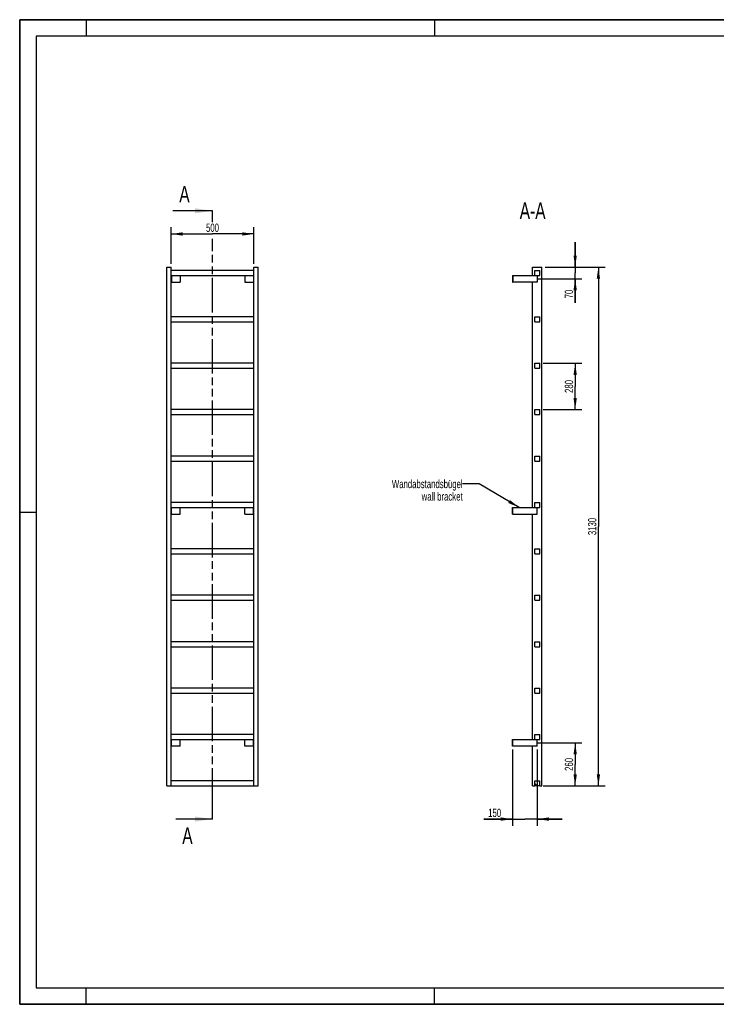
# Model space of a CAD drawing. Header units: millimetres. Extents: x 0 to 8400, y 0 to 5940.
# Tile 1 of 2: x 0 to 4200, y 0 to 5940. Entities that reach past the tile are written whole.
import ezdxf

# ---------------------------------------------------------------- set-up
doc = ezdxf.new("R2010")
doc.units = ezdxf.units.MM
doc.header["$LTSCALE"] = 462
doc.linetypes.add('PHANTOM', pattern=[0.8, 0.45, -0.05, 0.1, -0.05, 0.1, -0.05])
doc.layers.get('0').update_dxf_attribs({"linetype": 'CONTINUOUS'})
for name, color, linetype in [('050_DIMENSIONING', 7, 'CONTINUOUS'), ('053_NOTES', 7, 'CONTINUOUS'), ('HATCHING_BL0', 7, 'CONTINUOUS')]:
    doc.layers.add(name, color=color, linetype=linetype)
doc.styles.get("Standard").update_dxf_attribs({"font": 'txt', "width": 0.7})
doc.dimstyles.new('DIMSTYLE_1', dxfattribs={"dimtxt": 50, "dimasz": 70, "dimexe": 2, "dimexo": 1, "dimtad": 1, "dimdec": 1, "dimtxsty": 'Standard', "dimblk": '_FILLED', "dimblk1": '_FILLED', "dimblk2": '_FILLED', "dimcen": 0.09, "dimazin": 2, "dimtp": 0.8, "dimtm": 0.8, "dimtfac": 1, "dimtdec": 1, "dimtofl": 0, "dimtmove": 0, "dimatfit": 3, "dimldrblk": '_FILLED', "dimfxl": 1, "dimtolj": 1, "dimarcsym": 0})
doc.dimstyles.new('DIMSTYLE_2', dxfattribs={"dimtxt": 50, "dimasz": 70, "dimexe": 2, "dimexo": 1, "dimtad": 1, "dimdec": 1, "dimtxsty": 'Standard', "dimblk": '_FILLED', "dimblk1": '_FILLED', "dimblk2": '_FILLED', "dimcen": 0.09, "dimazin": 2, "dimtp": 0.5, "dimtm": 0.5, "dimtfac": 1, "dimtdec": 1, "dimtofl": 0, "dimtmove": 0, "dimatfit": 3, "dimldrblk": '_FILLED', "dimfxl": 1, "dimtolj": 1, "dimarcsym": 0})
doc.dimstyles.new('DIMSTYLE_3', dxfattribs={"dimtxt": 50, "dimasz": 70, "dimexe": 2, "dimexo": 1, "dimtad": 1, "dimdec": 1, "dimtxsty": 'Standard', "dimblk": '_FILLED', "dimblk1": '_FILLED', "dimblk2": '_FILLED', "dimcen": 0.09, "dimazin": 2, "dimtp": 0.3, "dimtm": 0.3, "dimtfac": 1, "dimtdec": 1, "dimtofl": 0, "dimtmove": 0, "dimatfit": 3, "dimldrblk": '_FILLED', "dimfxl": 1, "dimtolj": 1, "dimarcsym": 0})
doc.dimstyles.new('DIMSTYLE_4', dxfattribs={"dimtxt": 50, "dimasz": 70, "dimexe": 2, "dimexo": 1, "dimtad": 1, "dimtxsty": 'Standard', "dimblk": '_FILLED', "dimblk1": '_FILLED', "dimblk2": '_FILLED', "dimcen": 0.09, "dimazin": 2, "dimtp": 0.5, "dimtm": 0.5, "dimtfac": 1, "dimtofl": 0, "dimtmove": 0, "dimatfit": 3, "dimldrblk": '_FILLED', "dimfxl": 1, "dimtolj": 1, "dimarcsym": 0})
doc.dimstyles.new('DIMSTYLE_5', dxfattribs={"dimtxt": 50, "dimasz": 70, "dimexe": 2, "dimexo": 1, "dimtad": 1, "dimtxsty": 'Standard', "dimblk": '_FILLED', "dimblk1": '_FILLED', "dimblk2": '_FILLED', "dimcen": 0.09, "dimazin": 2, "dimtp": 2, "dimtm": 2, "dimtfac": 1, "dimtofl": 0, "dimtmove": 0, "dimatfit": 3, "dimldrblk": '_FILLED', "dimfxl": 1, "dimtolj": 1, "dimarcsym": 0})
doc.dimstyles.get("Standard").update_dxf_attribs({"dimtxt": 50, "dimasz": 70, "dimexe": 2, "dimexo": 1, "dimtad": 1, "dimtxsty": 'Standard', "dimblk": '_FILLED', "dimblk1": '_FILLED', "dimblk2": '_FILLED', "dimcen": 0.09, "dimazin": 2, "dimtol": 1, "dimtp": 0.01, "dimtm": 0.01, "dimtfac": 1, "dimtofl": 0, "dimtmove": 0, "dimatfit": 3, "dimldrblk": '_FILLED', "dimfxl": 1, "dimtolj": 1, "dimarcsym": 0})

# ---------------------------------------------------------------- blocks, each defined once
blk = doc.blocks.new('_FILLED')
at = {"color": 0, "linetype": 'ByBlock'}
blk.add_solid([(0, 0), (-1, 0.143), (-1, -0.143)], dxfattribs=at)
blk = doc.blocks.new('*D2')
at = {"layer": '050_DIMENSIONING', "color": 2, "linetype": 'Continuous', "transparency": 16777216}
for p, q in [((912.3, 4467.4), (912.3, 4687.4)), ((912.3, 4647.4), (1162.3, 4647.4)), ((1412.3, 4647.4), (1162.3, 4647.4)), ((1412.3, 4467.4), (1412.3, 4687.4))]:
    blk.add_line(p, q, dxfattribs=at)
at = {"layer": '050_DIMENSIONING', "color": 2, "linetype": 'Continuous', "transparency": 16777216, "xscale": 70, "yscale": 70, "zscale": 70, "rotation": 180}
blk.add_blockref('_FILLED', (912.3, 4647.4), dxfattribs=at)
at = {"layer": '050_DIMENSIONING', "color": 2, "linetype": 'Continuous', "transparency": 16777216, "xscale": 70, "yscale": 70, "zscale": 70}
blk.add_blockref('_FILLED', (1412.3, 4647.4), dxfattribs=at)
at = {"layer": '050_DIMENSIONING', "color": 2, "linetype": 'Continuous', "transparency": 16777216, "insert": (1162.3, 4709.9), "char_height": 50, "width": 171.429, "attachment_point": 2, "line_spacing_factor": 0.9}
blk.add_mtext('500', dxfattribs=at)
blk = doc.blocks.new('*D3')
at = {"layer": '050_DIMENSIONING', "color": 2, "linetype": 'Continuous', "transparency": 16777216}
for p, q in [((3120.3, 1577.4), (3389.1, 1577.4)), ((3349.1, 1577.4), (3349.1, 1447.4)), ((3349.1, 1317.4), (3349.1, 1447.4)), ((3169.1, 1317.4), (3389.1, 1317.4))]:
    blk.add_line(p, q, dxfattribs=at)
at = {"layer": '050_DIMENSIONING', "color": 2, "linetype": 'Continuous', "transparency": 16777216, "xscale": 70, "yscale": 70, "zscale": 70}
for p, rotation in [((3349.1, 1577.4), 90), ((3349.1, 1317.4), 270)]:
    blk.add_blockref('_FILLED', p, dxfattribs=dict(at, rotation=rotation))
at = {"layer": '050_DIMENSIONING', "color": 2, "linetype": 'Continuous', "transparency": 16777216, "insert": (3286.6, 1447.4), "char_height": 50, "width": 176.786, "attachment_point": 2, "rotation": 90, "line_spacing_factor": 0.9}
blk.add_mtext('260', dxfattribs=at)
blk = doc.blocks.new('*D4')
at = {"layer": '050_DIMENSIONING', "color": 2, "linetype": 'Continuous', "transparency": 16777216}
for p, q in [((3349.1, 4447.4), (3349.1, 4597.4)), ((3349.1, 4597.4), (3349.1, 4412.4)), ((3169.1, 4447.4), (3389.1, 4447.4)), ((3349.1, 4232.5), (3349.1, 4412.4)), ((3125.7, 4377.4), (3389.1, 4377.4)), ((3349.1, 4377.4), (3349.1, 4232.5))]:
    blk.add_line(p, q, dxfattribs=at)
at = {"layer": '050_DIMENSIONING', "color": 2, "linetype": 'Continuous', "transparency": 16777216, "xscale": 70, "yscale": 70, "zscale": 70}
for p, rotation in [((3349.1, 4447.4), 270), ((3349.1, 4377.4), 90)]:
    blk.add_blockref('_FILLED', p, dxfattribs=dict(at, rotation=rotation))
at = {"layer": '050_DIMENSIONING', "color": 2, "linetype": 'Continuous', "transparency": 16777216, "insert": (3286.6, 4311.1), "char_height": 50, "width": 117.857, "attachment_point": 3, "rotation": 90, "line_spacing_factor": 0.9}
blk.add_mtext('70', dxfattribs=at)
blk = doc.blocks.new('*D5')
at = {"layer": '050_DIMENSIONING', "color": 2, "linetype": 'Continuous', "transparency": 16777216}
for p, q in [((2970.6, 1537.4), (2970.6, 1077.4)), ((3120.6, 1537.4), (3120.6, 1077.4)), ((2970.6, 1117.4), (2799.2, 1117.4)), ((2799.2, 1117.4), (3045.6, 1117.4)), ((3270.6, 1117.4), (3045.6, 1117.4)), ((3120.6, 1117.4), (3270.6, 1117.4))]:
    blk.add_line(p, q, dxfattribs=at)
at = {"layer": '050_DIMENSIONING', "color": 2, "linetype": 'Continuous', "transparency": 16777216, "xscale": 70, "yscale": 70, "zscale": 70}
blk.add_blockref('_FILLED', (2970.6, 1117.4), dxfattribs=at)
at = {"layer": '050_DIMENSIONING', "color": 2, "linetype": 'Continuous', "transparency": 16777216, "xscale": 70, "yscale": 70, "zscale": 70, "rotation": 180}
blk.add_blockref('_FILLED', (3120.6, 1117.4), dxfattribs=at)
at = {"layer": '050_DIMENSIONING', "color": 2, "linetype": 'Continuous', "transparency": 16777216, "insert": (2902.8, 1179.9), "char_height": 50, "width": 155.357, "attachment_point": 3, "line_spacing_factor": 0.9}
blk.add_mtext('150', dxfattribs=at)
blk = doc.blocks.new('*D6')
at = {"layer": '050_DIMENSIONING', "color": 2, "linetype": 'Continuous', "transparency": 16777216}
for p, q in [((3155.6, 3867.4), (3389.1, 3867.4)), ((3349.1, 3867.4), (3349.1, 3727.4)), ((3349.1, 3587.4), (3349.1, 3727.4)), ((3155.6, 3587.4), (3389.1, 3587.4))]:
    blk.add_line(p, q, dxfattribs=at)
at = {"layer": '050_DIMENSIONING', "color": 2, "linetype": 'Continuous', "transparency": 16777216, "xscale": 70, "yscale": 70, "zscale": 70}
for p, rotation in [((3349.1, 3867.4), 90), ((3349.1, 3587.4), 270)]:
    blk.add_blockref('_FILLED', p, dxfattribs=dict(at, rotation=rotation))
at = {"layer": '050_DIMENSIONING', "color": 2, "linetype": 'Continuous', "transparency": 16777216, "insert": (3286.6, 3727.4), "char_height": 50, "width": 176.786, "attachment_point": 2, "rotation": 90, "line_spacing_factor": 0.9}
blk.add_mtext('280', dxfattribs=at)
blk = doc.blocks.new('*D7')
at = {"layer": '050_DIMENSIONING', "color": 2, "linetype": 'Continuous', "transparency": 16777216}
for p, q in [((3169.1, 4447.4), (3529.1, 4447.4)), ((3489.1, 4447.4), (3489.1, 2882.4)), ((3489.1, 1317.4), (3489.1, 2882.4)), ((3155.6, 1317.4), (3529.1, 1317.4))]:
    blk.add_line(p, q, dxfattribs=at)
at = {"layer": '050_DIMENSIONING', "color": 2, "linetype": 'Continuous', "transparency": 16777216, "xscale": 70, "yscale": 70, "zscale": 70}
for p, rotation in [((3489.1, 4447.4), 90), ((3489.1, 1317.4), 270)]:
    blk.add_blockref('_FILLED', p, dxfattribs=dict(at, rotation=rotation))
at = {"layer": '050_DIMENSIONING', "color": 2, "linetype": 'Continuous', "transparency": 16777216, "insert": (3426.6, 2882.4), "char_height": 50, "width": 208.929, "attachment_point": 2, "rotation": 90, "line_spacing_factor": 0.9}
blk.add_mtext('3130', dxfattribs=at)
blk = doc.blocks.new('XSEC_FILLED')
at = {"color": 0, "linetype": 'ByBlock'}
blk.add_solid([(0, 0), (-1, 0.143), (-1, -0.143)], dxfattribs=at)
blk = doc.blocks.new('HATCHING_BL0', base_point=(1042.6, 2952.4))
at = {"layer": 'HATCHING_BL0', "color": 7, "linetype": 'PHANTOM'}
for p, q in [((1162.3, 4718.6), (1162.3, 4787.4)), ((1162.3, 1217.4), (1162.3, 4618.7)), ((1162.3, 1117.4), (1162.3, 1217.4))]:
    blk.add_line(p, q, dxfattribs=at)
at = {"layer": 'HATCHING_BL0', "color": 7, "linetype": 'Continuous', "char_height": 100, "width": 128.571, "attachment_point": 1, "line_spacing_factor": 0.9}
for insert in [(962.2, 4937.4), (980.2, 1067.4)]:
    blk.add_mtext('A', dxfattribs=dict(at, insert=insert))
at = {"layer": 'HATCHING_BL0', "color": 7, "linetype": 'Continuous'}
for points in [[(1162.3, 4787.4), (922.9, 4787.4)], [(1162.3, 1117.4), (940.9, 1117.4)]]:
    blk.add_leader(points, dimstyle='Standard', override={"dimasz": 105, "dimtad": 0, "dimldrblk": 'XSEC_FILLED'}, dxfattribs=at)

msp = doc.modelspace()

# ---------------------------------------------------------------- hatches: boundary and pattern name
at = {"linetype": 'Continuous'}
h = msp.add_hatch(dxfattribs=at)
h.set_pattern_fill('ANSI31', color=2, angle=90, style=0, pattern_type=2)
h.set_pattern_definition([(135, (3120.6, 1317.42), (-239.54, -239.54), [])])
edge = h.paths.add_edge_path()
edge.add_line((3135.594, 1317.417), (3105.594, 1317.417))
edge.add_line((3105.594, 1317.417), (3105.594, 1347.417))
edge.add_line((3105.594, 1347.417), (3135.594, 1347.417))
edge.add_line((3135.594, 1317.417), (3135.594, 1347.417))
edge = h.paths.add_edge_path()
edge.add_line((3105.594, 1597.417), (3105.594, 1627.417))
edge.add_line((3105.594, 1627.417), (3135.594, 1627.417))
edge.add_line((3135.594, 1597.417), (3135.594, 1627.417))
edge.add_line((3105.594, 1597.417), (3135.594, 1597.417))
edge = h.paths.add_edge_path()
edge.add_line((3105.594, 1877.417), (3105.594, 1907.417))
edge.add_line((3105.594, 1907.417), (3135.594, 1907.417))
edge.add_line((3135.594, 1877.417), (3135.594, 1907.417))
edge.add_line((3105.594, 1877.417), (3135.594, 1877.417))
edge = h.paths.add_edge_path()
edge.add_line((3105.594, 2157.417), (3105.594, 2187.417))
edge.add_line((3105.594, 2187.417), (3135.594, 2187.417))
edge.add_line((3135.594, 2157.417), (3135.594, 2187.417))
edge.add_line((3105.594, 2157.417), (3135.594, 2157.417))
edge = h.paths.add_edge_path()
edge.add_line((3105.594, 2437.417), (3105.594, 2467.417))
edge.add_line((3105.594, 2467.417), (3135.594, 2467.417))
edge.add_line((3135.594, 2437.417), (3135.594, 2467.417))
edge.add_line((3105.594, 2437.417), (3135.594, 2437.417))
edge = h.paths.add_edge_path()
edge.add_line((3105.594, 2717.417), (3105.594, 2747.417))
edge.add_line((3105.594, 2747.417), (3135.594, 2747.417))
edge.add_line((3135.594, 2717.417), (3135.594, 2747.417))
edge.add_line((3105.594, 2717.417), (3135.594, 2717.417))
edge = h.paths.add_edge_path()
edge.add_line((3105.594, 2997.417), (3105.594, 3027.417))
edge.add_line((3105.594, 3027.417), (3135.594, 3027.417))
edge.add_line((3135.594, 2997.417), (3135.594, 3027.417))
edge.add_line((3105.594, 2997.417), (3135.594, 2997.417))
edge = h.paths.add_edge_path()
edge.add_line((3105.594, 3277.417), (3105.594, 3307.417))
edge.add_line((3105.594, 3307.417), (3135.594, 3307.417))
edge.add_line((3135.594, 3277.417), (3135.594, 3307.417))
edge.add_line((3105.594, 3277.417), (3135.594, 3277.417))
edge = h.paths.add_edge_path()
edge.add_line((3105.594, 3557.417), (3105.594, 3587.417))
edge.add_line((3105.594, 3587.417), (3135.594, 3587.417))
edge.add_line((3135.594, 3557.417), (3135.594, 3587.417))
edge.add_line((3105.594, 3557.417), (3135.594, 3557.417))
edge = h.paths.add_edge_path()
edge.add_line((3105.594, 3837.417), (3105.594, 3867.417))
edge.add_line((3105.594, 3867.417), (3135.594, 3867.417))
edge.add_line((3135.594, 3837.417), (3135.594, 3867.417))
edge.add_line((3105.594, 3837.417), (3135.594, 3837.417))
edge = h.paths.add_edge_path()
edge.add_line((3105.594, 4117.417), (3105.594, 4147.417))
edge.add_line((3105.594, 4147.417), (3135.594, 4147.417))
edge.add_line((3135.594, 4117.417), (3135.594, 4147.417))
edge.add_line((3105.594, 4117.417), (3135.594, 4117.417))
edge = h.paths.add_edge_path()
edge.add_line((3105.594, 4397.417), (3105.594, 4427.417))
edge.add_line((3105.594, 4427.417), (3135.594, 4427.417))
edge.add_line((3135.594, 4397.417), (3135.594, 4427.417))
edge.add_line((3105.594, 4397.417), (3135.594, 4397.417))

# ---------------------------------------------------------------- linework, layer by layer
at = {"color": 7, "linetype": 'Continuous'}
for p, q in [((0, 5940), (8400, 5940)), ((0, 0), (0, 5940)), ((887.255, 4447.417), (912.255, 4447.417)), ((887.255, 1317.417), (887.255, 4447.417)), ((912.255, 1317.417), (912.255, 4447.417)), ((1412.255, 4427.417), (912.255, 4427.417)), ((912.255, 4397.417), (1412.255, 4397.417)), ((914.255, 4397.417), (914.255, 4357.417)), ((967.255, 4397.417), (967.255, 4357.417)), ((1357.255, 4397.417), (1357.255, 4357.417)), ((1410.255, 4397.417), (1410.255, 4357.417)), ((1412.255, 4447.417), (1437.255, 4447.417)), ((1412.255, 1317.417), (1412.255, 4447.417)), ((1437.255, 1317.417), (1437.255, 4447.417)), ((2970.594, 4397.417), (2972.594, 4397.417)), ((2970.594, 4397.417), (2970.594, 4357.417)), ((2972.594, 4397.417), (3105.594, 4397.417)), ((2972.594, 4397.417), (2972.594, 4357.417)), ((3092.094, 4447.417), (3149.094, 4447.417)), ((3092.094, 4397.417), (3092.094, 4447.417)), ((3105.594, 4427.417), (3135.594, 4427.417)), ((3105.594, 4397.417), (3105.594, 4427.417)), ((3105.594, 4397.417), (3135.594, 4397.417)), ((3120.594, 4397.417), (3120.594, 4357.417)), ((3135.594, 4397.417), (3135.594, 4427.417)), ((3149.094, 1317.417), (3149.094, 4447.417)), ((912.255, 4357.417), (914.255, 4357.417)), ((914.255, 4357.417), (967.255, 4357.417)), ((1357.255, 4357.417), (1410.255, 4357.417)), ((1410.255, 4357.417), (1412.255, 4357.417)), ((2970.594, 4357.417), (2972.594, 4357.417)), ((3120.594, 4357.417), (2972.594, 4357.417)), ((3092.094, 2997.417), (3092.094, 4357.417)), ((1412.255, 4147.417), (912.255, 4147.417)), ((912.255, 4117.417), (1412.255, 4117.417)), ((3105.594, 4147.417), (3135.594, 4147.417)), ((3105.594, 4117.417), (3105.594, 4147.417)), ((3105.594, 4117.417), (3135.594, 4117.417)), ((3135.594, 4117.417), (3135.594, 4147.417)), ((1412.255, 3867.417), (912.255, 3867.417)), ((3105.594, 3867.417), (3135.594, 3867.417)), ((3105.594, 3837.417), (3105.594, 3867.417)), ((3135.594, 3837.417), (3135.594, 3867.417)), ((912.255, 3837.417), (1412.255, 3837.417)), ((3105.594, 3837.417), (3135.594, 3837.417)), ((1412.255, 3587.417), (912.255, 3587.417)), ((3105.594, 3587.417), (3135.594, 3587.417)), ((3105.594, 3557.417), (3105.594, 3587.417)), ((3135.594, 3557.417), (3135.594, 3587.417)), ((912.255, 3557.417), (1412.255, 3557.417)), ((3105.594, 3557.417), (3135.594, 3557.417)), ((1412.255, 3307.417), (912.255, 3307.417)), ((912.255, 3277.417), (1412.255, 3277.417)), ((3105.594, 3307.417), (3135.594, 3307.417)), ((3105.594, 3277.417), (3105.594, 3307.417)), ((3105.594, 3277.417), (3135.594, 3277.417)), ((3135.594, 3277.417), (3135.594, 3307.417)), ((1412.255, 3027.417), (912.255, 3027.417)), ((912.255, 2997.417), (1412.255, 2997.417)), ((914.255, 2957.417), (914.255, 2997.417)), ((967.255, 2957.417), (967.255, 2997.417)), ((1357.255, 2957.417), (1357.255, 2997.417)), ((1410.255, 2957.417), (1410.255, 2997.417)), ((2970.594, 2997.417), (2972.594, 2997.417)), ((2970.594, 2957.417), (2970.594, 2997.417)), ((2972.594, 2997.417), (3105.594, 2997.417)), ((2972.594, 2957.417), (2972.594, 2997.417)), ((3105.594, 3027.417), (3135.594, 3027.417)), ((3105.594, 2997.417), (3105.594, 3027.417)), ((3105.594, 2997.417), (3135.594, 2997.417)), ((3120.594, 2957.417), (3120.594, 2997.417)), ((3135.594, 2997.417), (3135.594, 3027.417)), ((912.255, 2957.417), (914.255, 2957.417)), ((914.255, 2957.417), (967.255, 2957.417)), ((1357.255, 2957.417), (1410.255, 2957.417)), ((1410.255, 2957.417), (1412.255, 2957.417)), ((2970.594, 2957.417), (2972.594, 2957.417)), ((2972.594, 2957.417), (3120.594, 2957.417)), ((3092.094, 1597.417), (3092.094, 2957.417)), ((1412.255, 2747.417), (912.255, 2747.417)), ((3105.594, 2747.417), (3135.594, 2747.417)), ((3105.594, 2717.417), (3105.594, 2747.417)), ((3135.594, 2717.417), (3135.594, 2747.417)), ((912.255, 2717.417), (1412.255, 2717.417)), ((3105.594, 2717.417), (3135.594, 2717.417)), ((1412.255, 2467.417), (912.255, 2467.417)), ((912.255, 2437.417), (1412.255, 2437.417)), ((3105.594, 2467.417), (3135.594, 2467.417)), ((3105.594, 2437.417), (3105.594, 2467.417)), ((3105.594, 2437.417), (3135.594, 2437.417)), ((3135.594, 2437.417), (3135.594, 2467.417)), ((1412.255, 2187.417), (912.255, 2187.417)), ((912.255, 2157.417), (1412.255, 2157.417)), ((3105.594, 2187.417), (3135.594, 2187.417)), ((3105.594, 2157.417), (3105.594, 2187.417)), ((3105.594, 2157.417), (3135.594, 2157.417)), ((3135.594, 2157.417), (3135.594, 2187.417)), ((1412.255, 1907.417), (912.255, 1907.417)), ((3105.594, 1907.417), (3135.594, 1907.417)), ((3105.594, 1877.417), (3105.594, 1907.417)), ((3135.594, 1877.417), (3135.594, 1907.417)), ((912.255, 1877.417), (1412.255, 1877.417)), ((3105.594, 1877.417), (3135.594, 1877.417)), ((1412.255, 1627.417), (912.255, 1627.417)), ((3105.594, 1627.417), (3135.594, 1627.417)), ((3105.594, 1597.417), (3105.594, 1627.417)), ((3135.594, 1597.417), (3135.594, 1627.417)), ((912.255, 1597.417), (1412.255, 1597.417)), ((914.255, 1557.417), (912.255, 1557.417)), ((914.255, 1557.417), (914.255, 1597.417)), ((967.255, 1557.417), (914.255, 1557.417)), ((967.255, 1557.417), (967.255, 1597.417)), ((1357.255, 1557.417), (1357.255, 1597.417)), ((1410.255, 1557.417), (1357.255, 1557.417)), ((1410.255, 1557.417), (1410.255, 1597.417)), ((1412.255, 1557.417), (1410.255, 1557.417)), ((2970.594, 1597.417), (2972.594, 1597.417)), ((2970.594, 1557.417), (2970.594, 1597.417)), ((2972.594, 1557.417), (2970.594, 1557.417)), ((2972.594, 1597.417), (3105.594, 1597.417)), ((2972.594, 1557.417), (2972.594, 1597.417)), ((3120.594, 1557.417), (2972.594, 1557.417)), ((3092.094, 1317.417), (3092.094, 1557.417)), ((3105.594, 1597.417), (3135.594, 1597.417)), ((3120.594, 1557.417), (3120.594, 1597.417)), ((887.255, 1317.417), (912.255, 1317.417)), ((1412.255, 1347.417), (912.255, 1347.417)), ((912.255, 1317.417), (1412.255, 1317.417)), ((1412.255, 1317.417), (1437.255, 1317.417)), ((3092.094, 1317.417), (3105.594, 1317.417)), ((3105.594, 1317.417), (3105.594, 1347.417)), ((3105.594, 1347.417), (3135.594, 1347.417)), ((3135.594, 1317.417), (3105.594, 1317.417)), ((3135.594, 1317.417), (3135.594, 1347.417)), ((3135.594, 1317.417), (3149.094, 1317.417)), ((0, 0), (8400, 0))]:
    msp.add_line(p, q, dxfattribs=at)
at = {"color": 3, "linetype": 'Continuous'}
for p, q in [((0, 5940), (0, 0)), ((8400, 5940), (0, 5940)), ((400, 5940), (400, 5840)), ((2500, 5940), (2500, 5840)), ((0, 2970), (100, 2970)), ((400, 0), (400, 100)), ((2500, 0), (2500, 100)), ((8400, 0), (0, 0))]:
    msp.add_line(p, q, dxfattribs=at)
at = {"color": 5, "linetype": 'Continuous'}
for p, q in [((100, 5840), (100, 100)), ((8300, 5840), (100, 5840)), ((100, 100), (8300, 100))]:
    msp.add_line(p, q, dxfattribs=at)

# ---------------------------------------------------------------- block references
at = {"layer": 'HATCHING_BL0'}
msp.add_blockref('HATCHING_BL0', (1042.564, 2952.417), dxfattribs=at)

# ---------------------------------------------------------------- texts
at = {"layer": '053_NOTES', "color": 2, "linetype": 'Continuous', "attachment_point": 3, "line_spacing_factor": 0.9}
for s, insert, char_height, width in [('A-A', (3170.726, 4837.417), 100, 364.28571), ('Wandabstandsbügel\\Pwall bracket', (2670.594, 3163.966), 50, 945.35714)]:
    msp.add_mtext(s, dxfattribs=dict(at, insert=insert, char_height=char_height, width=width))

# ---------------------------------------------------------------- dimensions: what is measured, and where the dimension line sits
at = {"layer": '050_DIMENSIONING', "color": 2, "linetype": 'Continuous'}
for base, p1, p2, dimstyle, picture, middle in [((1412.255, 4647.417), (912.255, 4466.417), (1412.255, 4466.417), 'DIMSTYLE_1', '*D2', (1155.112, 4647.417)), ((3120.594, 1117.417), (2970.594, 1538.417), (3120.594, 1538.417), 'DIMSTYLE_4', '*D5', (2843.839, 1117.417))]:
    dim = msp.add_linear_dim(base=base, p1=p1, p2=p2, dimstyle=dimstyle, dxfattribs=at)
    dim.commit()
    dim.dimension.update_dxf_attribs({"geometry": picture, "text_midpoint": middle, "dimtype": 160})
for base, p1, p2, angle, dimstyle, picture, middle in [((3349.094, 4377.417), (3168.094, 4447.417), (3124.738, 4377.417), 270, 'DIMSTYLE_3', '*D4', (3349.094, 4264.631)), ((3489.094, 4447.417), (3154.594, 1317.417), (3168.094, 4447.417), 90, 'DIMSTYLE_5', '*D7', (3489.094, 2875.274)), ((3349.094, 3587.417), (3154.594, 3867.417), (3154.594, 3587.417), 270, 'DIMSTYLE_4', '*D6', (3349.094, 3720.274)), ((3349.094, 1577.417), (3168.094, 1317.417), (3119.332, 1577.417), 90, 'DIMSTYLE_2', '*D3', (3349.094, 1440.274))]:
    dim = msp.add_linear_dim(base=base, p1=p1, p2=p2, angle=angle, dimstyle=dimstyle, dxfattribs=at)
    dim.commit()
    dim.dimension.update_dxf_attribs({"geometry": picture, "text_midpoint": middle, "dimtype": 160})

# ---------------------------------------------------------------- leaders
at = {"layer": '053_NOTES', "color": 2, "linetype": 'Continuous', "annotation_type": 0, "has_hookline": 1, "hookline_direction": 1, "text_width": 578.176}
msp.add_leader([(3011.303, 2997.417), (2770.594, 3138.966), (2670.594, 3138.966)], dimstyle='Standard', override={"dimtad": 0}, dxfattribs=at)

doc.saveas('drawing.dxf')
